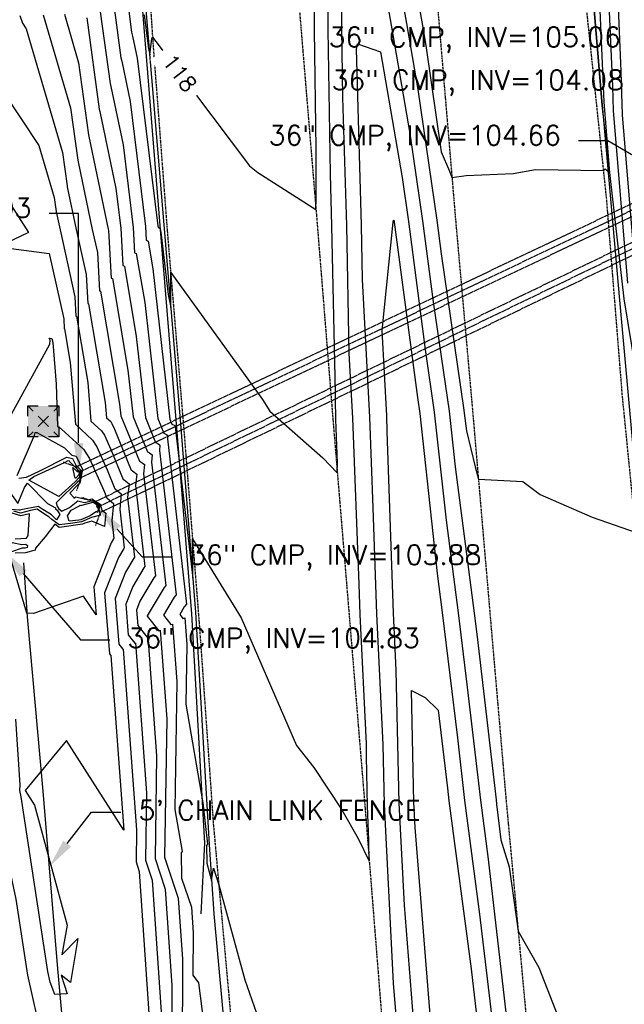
# Model space of a CAD drawing. Header units: feet. Extents: x 351431 to 355879, y 310968 to 329728.
# Tile 70 of 254: x 353473 to 353628, y 318269 to 318520. Entities that reach past the tile are written whole.
import ezdxf

# ---------------------------------------------------------------- set-up
doc = ezdxf.new("R2010")
doc.units = ezdxf.units.FT
doc.header["$MEASUREMENT"] = 0
doc.linetypes.add('D10', pattern=[0.15, 0.1, -0.05])
doc.linetypes.add('D25', pattern=[0.375, 0.25, -0.125])
for name, color, linetype in [('ELIF', 153, 'LINKFENCE'), ('ELIG', 41, 'Continuous'), ('ELTCH-EG2', 253, 'Continuous'), ('ELTCN-EG2', 251, 'Continuous'), ('ELUDC', 153, 'D10'), ('ELYSP', 1, 'D25'), ('ELYSS', 2, 'Continuous'), ('ESMask', 155, 'Continuous'), ('ESUD-CMP', 13, 'D10'), ('ESUE', 2, 'Continuous'), ('ETIF', 4, 'Continuous'), ('ETTC', 252, 'Continuous'), ('ETUD', 4, 'Continuous')]:
    doc.layers.add(name, color=color, linetype=linetype)
doc.styles.add('ANNO-TOPO', font='simplex.shx')
doc.styles.add('L80', font='simplex', dxfattribs={"height": 4})
doc.styles.add('ROMANSM', font='romansm.shx')
doc.linetypes.add('LINKFENCE', pattern='A,0.25,-0.08,0.25,-0.08,["X",ROMANSM,S=0.08,R=0,X=-0.004,Y=-0.04],-0.12', length=0.78)

# ---------------------------------------------------------------- blocks, each defined once
blk = doc.blocks.new('ESUELOAD')
for p, q in [((-0.0789, 0.0789), (-0.0526, 0.0526)), ((0.0526, 0.0526), (0.0789, 0.0789)), ((-0.0263, 0.0263), (0.0263, -0.0263)), ((-0.0263, -0.0263), (0.0263, 0.0263)), ((-0.0789, -0.0789), (-0.0526, -0.0526)), ((0.0526, -0.0526), (0.0789, -0.0789))]:
    blk.add_line(p, q)
for points in [[(-0.0789, 0.0263), (-0.0789, 0.0789), (-0.0263, 0.0789)], [(0.0263, 0.0789), (0.0789, 0.0789), (0.0789, 0.0263)], [(-0.0263, -0.0789), (-0.0789, -0.0789), (-0.0789, -0.0263)], [(0.0789, -0.0263), (0.0789, -0.0789), (0.0263, -0.0789)]]:
    blk.add_lwpolyline(points)
at = {"layer": 'ESMask'}
blk.add_solid([(-0.0789, -0.0789), (-0.0789, 0.0789), (0.0789, -0.0789), (0.0789, 0.0789)], dxfattribs=at)

msp = doc.modelspace()

# ---------------------------------------------------------------- linework, layer by layer
at = {"layer": 'ELIF', "flags": 128}
msp.add_lwpolyline([(353474.29, 318381.4), (353475.29, 318367.62), (353479.29, 318323.11), (353483.04, 318277.73), (353487.21, 318231.72), (353491.09, 318184.5), (353494.07, 318138.29), (353498.39, 318088.72), (353502.1, 318046.62), (353504.17, 318000.83), (353506.39, 317951.15), (353508.46, 317903.05), (353510.4, 317857.39), (353511.25, 317812.97), (353511.8, 317757.18), (353513.53, 317709.19), (353513.76, 317660.76), (353513.19, 317616.44), (353513.62, 317559.06)], dxfattribs=at)
at = {"layer": 'ELIG', "flags": 128}
for points in [[(353610.99, 318670.65), (353611.31, 318621.13), (353615.08, 318577.47), (353619.41, 318528.75), (353622.04, 318498.16), (353626.39, 318448.41), (353630.04, 318408.16), (353636.42, 318358.1)], [(353490.82, 318667), (353495.03, 318629.78), (353500.23, 318573.72), (353504.65, 318523.27), (353509.13, 318467.44), (353513.17, 318417.89), (353517.21, 318368.31), (353520.5, 318309.83), (353519.58, 318291.79)]]:
    msp.add_lwpolyline(points, dxfattribs=at)
at = {"layer": 'ELTCH-EG2', "flags": 128}
for points, elevation in [([(353628.56, 318452.79), (353624.9, 318496.81), (353624.72, 318502.91), (353623.63, 318527.89), (353622.68, 318537.44), (353622.64, 318548.21), (353621.12, 318578.64), (353623.05, 318593.32), (353621.91, 318621.69), (353623.66, 318631.46), (353623.88, 318653.55), (353625.13, 318667.05), (353625.86, 318670.46), (353624.68, 318685.33), (353628.74, 318708.99)], 117), ([(353630.19, 318459.92), (353627.22, 318495.71), (353626.89, 318506.78), (353626, 318527.41), (353624.51, 318542.3), (353624.45, 318559.09), (353623.45, 318579.09), (353626.12, 318599.44), (353625.22, 318621.87), (353627.52, 318634.69), (353627.69, 318651.11)], 116), ([(353497.51, 318522.4), (353499.18, 318510.27), (353499.38, 318509.39), (353501.52, 318499.1), (353505.49, 318467.2), (353505.67, 318463.72), (353506.17, 318463.5), (353507.37, 318456.45), (353511.71, 318418), (353512.2, 318416.79), (353512.98, 318416.45), (353513.09, 318416.35), (353513.06, 318416.04), (353517.54, 318377.45), (353517.51, 318380.2), (353517.44, 318387.52), (353529.9, 318367.37), (353543.97, 318334.74), (353548.38, 318329.14), (353555.56, 318318.35), (353559.7, 318311.01), (353562.57, 318305.18), (353562.42, 318310.51), (353562.14, 318319.25), (353561.88, 318332.01), (353561.87, 318335.13), (353560.27, 318368.22), (353560, 318375.95), (353558.33, 318418.26), (353557.47, 318434.79), (353556.8, 318467.49), (353555.86, 318500.13), (353555.58, 318517.72), (353555.8, 318555.54)], 116), ([(353565.98, 318553.53), (353572.07, 318519.03), (353574.98, 318502.19), (353579.78, 318468.82), (353580.92, 318460.25), (353586.67, 318420.33), (353586.75, 318419.53), (353587.34, 318415.08), (353589.56, 318405.86), (353590.42, 318402.74), (353601.77, 318402.1), (353606.21, 318398.84), (353619.49, 318393.06), (353630.64, 318389.11)], 117), ([(353501.1, 318522.84), (353501.93, 318516.81), (353502.16, 318515.79), (353503.33, 318510.18), (353508.64, 318467.41), (353508.67, 318466.95), (353509.23, 318466.7), (353509.5, 318465.09), (353511.22, 318449.87), (353511.89, 318446.53), (353511.92, 318452.82), (353511.89, 318455.46), (353535.32, 318423.08), (353537.21, 318420.04), (353550.74, 318408.14), (353554.41, 318404.36), (353554.45, 318406.92), (353554, 318417.95), (353553.92, 318423.23), (353553.91, 318424.85), (353553.04, 318467.39), (353552.66, 318480.6), (353552.07, 318517.52), (353552.26, 318551.29)], 117), ([(353562.07, 318553.2), (353568.19, 318518.59), (353572.95, 318490.95), (353576.16, 318468.66), (353578.89, 318448.02), (353582.92, 318420.06), (353584.47, 318405.91), (353589.36, 318368.55), (353590.1, 318362.47), (353594.91, 318320.87), (353595.06, 318319.76), (353596.12, 318310.64), (353598.24, 318303.81), (353600.57, 318287.31), (353605.8, 318278.05), (353612.8, 318260.17)], 116), ([(353573.77, 318531.86), (353575.96, 318519.48), (353577, 318513.43), (353580.91, 318486.26), (353583.01, 318481.35), (353583.67, 318479.71), (353587.33, 318480.24), (353599.3, 318480.74), (353605, 318481.74), (353622.38, 318481.51), (353622.79, 318481.97), (353623.99, 318480.93), (353622.58, 318497.91), (353622.54, 318499.05), (353621.27, 318528.37)], 118), ([(353505.14, 318521.25), (353506.2, 318512.66), (353506.54, 318511.01), (353507.12, 318515.16), (353507.25, 318515.57), (353508.11, 318514.47), (353532.01, 318482.67), (353534.15, 318481.03), (353548.96, 318471.52), (353548.98, 318474.15), (353549.04, 318487.03), (353548.56, 318517.31), (353548.63, 318528.42)], 118), ([(353473.43, 318521.05), (353474.04, 318519.11), (353474.99, 318517.68), (353484.26, 318486.07), (353485.43, 318477.57), (353485.48, 318477.35), (353487.76, 318466.41), (353490.31, 318454.93), (353490.71, 318447.58), (353490.89, 318447.5), (353495.19, 318422.31), (353495.52, 318418.4), (353496.6, 318417.4), (353496.88, 318416.97), (353497.53, 318415.51), (353501.82, 318404.98), (353502.15, 318404.84), (353503.23, 318403.97), (353502.93, 318401.08), (353505.33, 318380.41), (353505.04, 318380.06), (353502.2, 318375.29), (353500.42, 318370.79), (353501.07, 318362.97), (353502.74, 318360.87), (353502.94, 318360.94), (353505.73, 318322.65), (353505.48, 318305.45), (353507.17, 318300.33), (353509.49, 318266.8)], 111), ([(353479.36, 318521.28), (353486.33, 318497.53), (353488.18, 318484.11), (353488.26, 318483.75), (353491.86, 318466.49), (353493.17, 318460.57), (353493.7, 318450.81), (353493.95, 318450.7), (353498.86, 318421.89), (353499.2, 318418.88), (353503.89, 318407.34), (353504.31, 318407.16), (353505.21, 318406.45), (353504.96, 318404.07), (353507.98, 318378.02), (353507.62, 318377.57), (353504.04, 318371.56), (353503.14, 318369.3), (353503.47, 318365.38), (353505.8, 318362.45), (353506.08, 318362.55), (353508.3, 318332.12), (353507.91, 318305.86), (353510.5, 318298.03), (353512.2, 318273.51), (353512.11, 318255.63)], 112), ([(353484.75, 318521.42), (353488.4, 318508.98), (353490.93, 318490.65), (353491.04, 318490.16), (353495.96, 318466.57), (353496.04, 318466.22), (353496.69, 318454.04), (353497.01, 318453.9), (353500.99, 318430.53), (353502.33, 318418.66), (353505.97, 318409.7), (353506.48, 318409.48), (353507.18, 318408.92), (353506.98, 318407.06), (353510.64, 318375.62), (353510.19, 318375.08), (353505.87, 318367.84), (353505.86, 318367.82), (353505.87, 318367.79), (353508.86, 318364.02), (353509.22, 318364.15), (353510.87, 318341.58), (353510.35, 318306.27), (353513.83, 318295.74), (353514.9, 318280.21), (353514.78, 318255.89)], 113), ([(353490.47, 318520.44), (353493.68, 318497.19), (353493.82, 318496.57), (353497.91, 318476.95), (353499.17, 318466.77), (353499.69, 318457.27), (353500.06, 318457.1), (353503.12, 318439.17), (353505.45, 318418.44), (353508.04, 318412.06), (353508.64, 318411.8), (353509.15, 318411.4), (353509.01, 318410.06), (353513.29, 318373.23), (353512.77, 318372.6), (353510.02, 318367.99), (353511.93, 318365.6), (353512.37, 318365.75), (353513.44, 318351.04), (353512.96, 318318.42), (353514.8, 318307.67), (353514.58, 318307.34), (353514.69, 318300.92), (353517.16, 318293.45), (353517.61, 318286.92), (353517.56, 318276.16), (353518.97, 318274.15), (353521.3, 318256.22)], 114), ([(353467.86, 318477.69), (353475.57, 318465.72), (353467.87, 318462.05), (353480.87, 318460.36), (353484.58, 318443.64), (353484.72, 318441.13), (353484.78, 318441.1), (353486.25, 318432.49), (353487.58, 318416.72), (353491.94, 318412.7), (353493.07, 318410.97), (353495.7, 318405.08), (353497.66, 318400.26), (353497.81, 318400.2), (353499.29, 318399.02), (353498.88, 318395.09), (353500.03, 318385.2), (353499.89, 318385.03), (353498.53, 318382.75), (353494.97, 318373.75), (353496.27, 318358.16), (353496.61, 318357.72), (353496.65, 318357.74), (353499.9, 318313.14), (353485.28, 318335.98), (353474.74, 318323.29), (353477.16, 318319.55), (353485.47, 318288.91), (353484.08, 318281.35), (353488.18, 318285.51), (353486.32, 318274.28), (353483.97, 318276.15), (353485.47, 318271.35), (353482.31, 318271.16), (353481.16, 318274.37), (353480.55, 318277.06)], 109), ([(353593.46, 318014.02), (353592.32, 318031.85), (353589.05, 318065.06), (353587.66, 318093.58), (353586.29, 318114.05), (353583.98, 318139.56), (353581.42, 318163.37), (353578.74, 318181.09), (353576.69, 318212.81), (353573.68, 318214.15), (353570.92, 318252.72), (353573.84, 318264.87), (353571.52, 318293.96), (353570.19, 318320), (353569.47, 318353.94), (353568.76, 318368.51), (353567.17, 318414.87), (353567.01, 318418.89), (353565.88, 318440.71), (353568.68, 318468.33), (353568.79, 318468.81)], 114), ([(353568.79, 318468.81), (353568.85, 318468.79), (353568.9, 318468.47), (353568.92, 318468.36), (353574.84, 318423.58), (353575.43, 318419.52), (353579.89, 318378.67), (353581.2, 318368.68), (353585.06, 318336.71), (353586.91, 318320.71), (353590.72, 318291.72), (353593.72, 318265.87), (353595.6, 318241.86), (353598.31, 318213.31), (353599.71, 318188.58), (353601.58, 318164.96), (353602.8, 318137.31), (353604.25, 318115.01), (353606.76, 318088.56), (353607.87, 318065.51), (353608.26, 318032.21), (353609.4, 318014.73)], 114), ([(353481.02, 318437.15), (353481.13, 318438.19), (353480.84, 318438.71), (353481.06, 318438.69), (353481.58, 318438.62), (353481.72, 318438), (353481.72, 318437.9), (353481.73, 318437.9), (353481.78, 318437.58), (353482.68, 318426.99), (353482.99, 318416.2), (353483.54, 318415.87), (353483.81, 318415.72), (353484.02, 318415.51), (353489.61, 318410.35), (353491.16, 318407.96), (353494.79, 318399.86), (353495.59, 318397.9), (353495.65, 318397.87), (353497.32, 318396.54), (353496.86, 318392.1), (353497.38, 318387.59), (353497.32, 318387.51), (353496.7, 318386.47), (353492.25, 318375.24), (353492.84, 318368.1), (353489.63, 318372.83), (353476.89, 318368.43), (353475.22, 318368.53), (353471.11, 318382.29)], 108), ([(353469.84, 318416.65), (353481.02, 318437.15)], 108), ([(353472.73, 318403.67), (353477.16, 318413.99), (353477.34, 318414.65), (353477.61, 318414.66), (353477.71, 318414.6), (353484.83, 318410.7), (353486.67, 318408.85), (353487.76, 318408.59), (353489.28, 318405.33), (353489.39, 318405.23), (353489.41, 318405.23), (353488.67, 318401.72), (353488.57, 318401.62), (353488, 318401.1), (353486.14, 318399.11), (353487.16, 318398.05), (353487.17, 318397.85), (353487.7, 318398.24), (353490.95, 318397.48), (353491.76, 318397.69), (353493.93, 318396.33), (353494.07, 318396.21), (353494.01, 318395.96), (353494.35, 318394.86), (353495.35, 318394.06), (353494.99, 318390.64), (353491.79, 318392.01), (353490.02, 318391.53), (353489.4, 318391.26), (353484.13, 318390.46), (353483.39, 318390.38), (353482.3, 318391.2), (353479.84, 318388.01), (353477.38, 318385.09), (353477.32, 318384.63), (353474.86, 318383.93), (353472.24, 318383.86)], 107), ([(353473.13, 318402.96), (353475.07, 318403.25), (353478.47, 318404.81), (353485.41, 318408.34), (353486.85, 318408.01), (353487.66, 318406.26), (353488.93, 318405.06), (353489.16, 318405.04), (353488.61, 318402.42), (353488.02, 318401.85), (353484.75, 318398.85), (353482.68, 318396.64), (353482.92, 318395.8), (353483.36, 318395.18), (353484.07, 318394.52), (353486.06, 318395.53), (353488.23, 318397.15), (353489.92, 318396.75), (353491.93, 318397.28), (353493.21, 318396.47), (353493.8, 318396), (353493.55, 318394.94), (353493.99, 318393.51), (353491.71, 318392.9), (353489.16, 318391.8), (353486.28, 318391.37), (353483.41, 318391.04), (353481.53, 318392.45), (353480.81, 318393.11), (353479.94, 318393.66), (353477.8, 318395.04), (353476.11, 318394.73), (353473.54, 318394.07), (353471.9, 318394.58)], 106), ([(353487.57, 318402.93), (353487.41, 318403.25), (353486.93, 318405.73), (353487.99, 318404.72), (353488.66, 318404.67), (353488.47, 318403.81), (353487.57, 318402.93)], 104), ([(353493.22, 318395.41), (353493.11, 318395.52), (353493.04, 318395.76), (353493.26, 318395.58), (353493.22, 318395.41)], 104), ([(353472.17, 318387.48), (353475.06, 318387.64), (353475.52, 318388.33), (353475.86, 318393.9), (353473.68, 318393.34), (353470.56, 318394.3)], 107), ([(353468.79, 318384.64), (353469.07, 318385.19), (353469.65, 318385.37), (353470.97, 318386.23), (353471.42, 318386.56), (353473.93, 318386.07), (353474.92, 318386.12), (353475.37, 318385.79), (353475.3, 318385.31), (353474.65, 318385.12), (353473.95, 318385.1), (353470.98, 318384.05), (353469.9, 318383.96), (353469.31, 318383.84), (353468.79, 318384.64)], 106), ([(353574.25, 318313.85), (353573.93, 318320.31), (353573.32, 318348.82), (353576.84, 318346.99), (353580.14, 318343.74), (353582.54, 318323.83), (353582.91, 318320.63), (353588.55, 318277.7), (353589.92, 318265.9)], 113), ([(353480.55, 318277.06), (353473.75, 318321.66), (353473.41, 318323.27), (353473.45, 318324.68), (353472.41, 318341.47)], 109), ([(353578.15, 318264.97), (353574.25, 318313.85)], 113)]:
    msp.add_lwpolyline(points, dxfattribs=dict(at, elevation=elevation))
at = {"layer": 'ELTCN-EG2', "flags": 128}
for points, elevation in [([(353493.92, 318521.97), (353496.43, 318503.73), (353496.6, 318502.98), (353499.72, 318488.03), (353502.33, 318466.98), (353502.68, 318460.49), (353503.12, 318460.3), (353505.25, 318447.81), (353508.58, 318418.22), (353510.12, 318414.43), (353510.81, 318414.12), (353511.12, 318413.88), (353511.04, 318413.05), (353515.94, 318370.84), (353515.34, 318370.11), (353514.19, 318368.18), (353514.99, 318367.17), (353515.51, 318367.36), (353516.01, 318360.51), (353515.79, 318345.32), (353520.11, 318320.1), (353521.29, 318309.57), (353521.07, 318309.24), (353521.15, 318304.73), (353522.31, 318300.28), (353522.82, 318303.39), (353524.17, 318299.18), (353530.82, 318274.96), (353534.38, 318264.76)], 115), ([(353588.39, 318013.66), (353585.99, 318051.31), (353584.66, 318064.87), (353584.09, 318076.51), (353581.61, 318113.76), (353580.76, 318123.13), (353576.46, 318163.13), (353575.76, 318167.73), (353572.85, 318212.94), (353572, 318213.32), (353568.59, 318260.89), (353569.52, 318264.78), (353568.78, 318274.08), (353566.46, 318319.69), (353566.14, 318334.88), (353564.52, 318368.36), (353563.59, 318395.41), (353562.67, 318418.57), (353560.84, 318453.68), (353560.56, 318467.59), (353559.27, 318512.46), (353559.6, 318513.85)], 115), ([(353559.6, 318513.85), (353565.4, 318511.77), (353570.93, 318479.71), (353572.54, 318468.51), (353576.87, 318435.8), (353579.17, 318419.79), (353582.18, 318392.29), (353585.28, 318368.62), (353587.58, 318349.59), (353590.91, 318320.79), (353592.89, 318305.74), (353597.52, 318265.84), (353598.26, 318256.38), (353602.32, 318213.62), (353602.82, 318204.85), (353605.96, 318165.17), (353606.39, 318155.47), (353609.02, 318115.18), (353609.94, 318105.48), (353611.87, 318065.48), (353612.04, 318050.58), (353614.38, 318014.88)], 115), ([(353469.26, 318501.53), (353478.28, 318487.93), (353482.19, 318474.61), (353482.68, 318471.03), (353482.7, 318470.94), (353483.66, 318466.33), (353487.45, 318449.29), (353487.71, 318444.36), (353487.84, 318444.3), (353490.72, 318427.4), (353491.55, 318417.56), (353494.27, 318415.05), (353494.97, 318413.97), (353496.62, 318410.3), (353499.74, 318402.62), (353499.98, 318402.52), (353501.26, 318401.49), (353500.91, 318398.08), (353502.68, 318382.8), (353502.47, 318382.54), (353500.37, 318379.02), (353497.69, 318372.27), (353498.67, 318360.57), (353499.67, 318359.3), (353499.8, 318359.34), (353503.16, 318313.19), (353503.04, 318305.05), (353503.84, 318302.62), (353506.78, 318260.09)], 110), ([(353483.36, 318398.31), (353475.7, 318402.47), (353476.99, 318403.39), (353484.83, 318407), (353485.75, 318407.47), (353485.94, 318407.42), (353486.05, 318407.19), (353488.46, 318404.89), (353488.91, 318404.86), (353488.54, 318403.11), (353487.48, 318402.08), (353483.36, 318398.31)], 105), ([(353469.21, 318395.16), (353468.72, 318395.4), (353468.34, 318395.75), (353470.67, 318399.48), (353470.86, 318399.39), (353472.92, 318396.5), (353474.58, 318400.6), (353475.36, 318401.7), (353480.47, 318396.54), (353482.46, 318395.37), (353482.52, 318395.15), (353482.53, 318395.13), (353482.89, 318394.79), (353483.58, 318393.73), (353482.78, 318392.38), (353481.44, 318393.6), (353478.56, 318395.42), (353478.12, 318395.71), (353473.64, 318394.87), (353473.39, 318394.8), (353473.24, 318394.85), (353469.21, 318395.16)], 105), ([(353488.9, 318396.03), (353492.1, 318396.87), (353492.5, 318396.62), (353493.53, 318395.79), (353493.17, 318394.24), (353492.97, 318394.43), (353491.35, 318393.39), (353488.92, 318392.34), (353488.43, 318392.27), (353485.94, 318391.99), (353485.52, 318393.35), (353486.47, 318394.84), (353488.59, 318395.93), (353488.77, 318396.06), (353488.9, 318396.03)], 105), ([(353479.12, 318259.75), (353475.46, 318276.09), (353472.49, 318295.52), (353468.48, 318314.43), (353466.28, 318320.47), (353466.21, 318320.63), (353465.85, 318320.83), (353464.21, 318322.18), (353457.03, 318336.51), (353452.38, 318350.31), (353448.07, 318335.32), (353446.96, 318331.69), (353447.48, 318327.78), (353438.14, 318317.8), (353437.42, 318310.61), (353438.35, 318309.67), (353437.33, 318304.27), (353438.42, 318302.97), (353438.52, 318302.69), (353440.38, 318295.37), (353440.78, 318292.85), (353439.52, 318274.45), (353439.72, 318230.37)], 110)]:
    msp.add_lwpolyline(points, dxfattribs=dict(at, elevation=elevation))
at = {"layer": 'ELUDC'}
for points in [[(353488.41, 318404.49), (353647.58, 318479.93)], [(353652, 318472.31), (353493.23, 318395.56)]]:
    msp.add_lwpolyline(points, dxfattribs=at)
at = {"layer": 'ELYSP', "flags": 128}
for points in [[(353550.59, 320228.69), (353552.73, 320181.56), (353555.1, 320128.42), (353557.57, 320080.42), (353560.13, 320029.3), (353562.63, 319976.66), (353565.17, 319924.78), (353567.54, 319875.46), (353570.53, 319818.84), (353573.75, 319767.97), (353576.41, 319723.22), (353579.78, 319674.29), (353582.99, 319626.37), (353586.63, 319574.23), (353590.54, 319524.09), (353594.6, 319470.85), (353598.84, 319418.8), (353603.08, 319369.56), (353607.17, 319319.18), (353611.54, 319268.93), (353615.8, 319219.32), (353619.46, 319174.59), (353624.13, 319119.39), (353630.59, 319045.79), (353634.54, 318999.23), (353638.74, 318950.66), (353643.08, 318900.57), (353647.53, 318851.06), (353651.4, 318803.54), (353655.39, 318754.69), (353659.82, 318705.06), (353664.24, 318654.24), (353668.84, 318599.52), (353673.22, 318549.47), (353677.25, 318502.82), (353679.32, 318477.55), (353683.63, 318427.3), (353687.46, 318383.12), (353691.77, 318331.95), (353695.96, 318282.64), (353699.99, 318234.21), (353703.48, 318186.8), (353706.63, 318137.72), (353710.13, 318083.91), (353713.31, 318031.4), (353716.29, 317978.08), (353718.95, 317928.53), (353720.86, 317876.08), (353722.72, 317827.15), (353724.18, 317775.54), (353725.03, 317730.55), (353725.4, 317677.15), (353725.83, 317624.49), (353725.64, 317570.85), (353725.14, 317520.11), (353724.3, 317471.03), (353723.1, 317421.11), (353721.69, 317368.11), (353720.23, 317316.97), (353719.08, 317266.15), (353718.29, 317239.83), (353717.74, 317223.45), (353715.58, 317178.68), (353713.21, 317133.13), (353710.14, 317088.18), (353706.61, 317040.65), (353702.66, 316995.47), (353700.11, 316972.43), (353697.63, 316969.83), (353692.84, 316972.56), (353691.89, 316981.43), (353690.3, 317008.03), (353688.41, 317059.29), (353687.08, 317109.92), (353686.1, 317160.49), (353686.08, 317210.45), (353686.25, 317261.96), (353686.2, 317311.87), (353685.87, 317362.48), (353685.59, 317413.02), (353685.55, 317463.52), (353685.53, 317513.75), (353685.52, 317564.84), (353685.08, 317615.26), (353684.49, 317665.67), (353683.35, 317716.09), (353681.92, 317766.41), (353680.44, 317816.78), (353678.41, 317867.23), (353675.52, 317917.56), (353671.9, 317967.31), (353669.03, 318018.16), (353664.73, 318068.77), (353658.21, 318118.82), (353653.04, 318169.31), (353647.64, 318219.12), (353642.36, 318269.12), (353637.06, 318325.02), (353632.11, 318374.34), (353627.14, 318424.33), (353623.15, 318474.22), (353617.92, 318523.91), (353613.47, 318573.63), (353608.95, 318623.5), (353606.74, 318673.52), (353601.26, 318722.93), (353596.71, 318772.94), (353592.45, 318822.53), (353588.09, 318872.34), (353583.94, 318922.49), (353579.91, 318972.04), (353575.51, 319021.96), (353571.31, 319071.79), (353567.11, 319121.61), (353562.91, 319171.59), (353561.53, 319187.86), (353556.85, 319237.19), (353552.72, 319287.01), (353548.45, 319336.8), (353544.17, 319386.54), (353540.25, 319436.34), (353536.48, 319485.97), (353532.43, 319535.5), (353528.82, 319585.26), (353524.93, 319635.14), (353521.47, 319684.88), (353518.46, 319734.54), (353515.72, 319784.76), (353512.88, 319834.48), (353510.17, 319883.98), (353507.49, 319933.9), (353504.78, 319984.16), (353502.17, 320033.47), (353499.6, 320083.23), (353498.06, 320115.16), (353499.04, 320120.06), (353498.73, 320133.37), (353498.21, 320182.61), (353499.05, 320232.73)], [(353419.97, 320230.49), (353422.19, 320179.88), (353424.5, 320129.05), (353426.92, 320079.71), (353429.71, 320028.31), (353432.23, 319979.89), (353434.8, 319928.62), (353437.54, 319879.64), (353440.38, 319830.09), (353443.44, 319779.85), (353446.38, 319730.26), (353449.7, 319680.31), (353452.8, 319630.71), (353456.41, 319580.31), (353459.86, 319530.66), (353463.51, 319480.58), (353467.37, 319430.78), (353471.27, 319381.02), (353475.22, 319331.11), (353479.29, 319281.29), (353483.61, 319230.95), (353487.72, 319181.28), (353491.99, 319131.73), (353493.47, 319114.97), (353497.85, 319064.83), (353502.47, 319015.35), (353506.66, 318965.52), (353511.05, 318915.96), (353515.44, 318865.23), (353519.53, 318816.52), (353523.85, 318765.66), (353528.33, 318715.56), (353532.53, 318666.62), (353536.45, 318619.34), (353540.91, 318567.05), (353545.19, 318517.12), (353549.33, 318467.12), (353553.29, 318417.9), (353557.45, 318367.73), (353561.46, 318319.15), (353565.79, 318264.65), (353569.66, 318212.81), (353573.16, 318163.17), (353577.07, 318113.28), (353580.48, 318064.77), (353583.75, 318013.32), (353586.53, 317964.4), (353589.24, 317913.84), (353591.55, 317864.39), (353593.28, 317814.26), (353594.71, 317764.05), (353595.48, 317714.52), (353595.88, 317665.34), (353595.61, 317614.57), (353595.11, 317565.02), (353594.54, 317514.86), (353593.73, 317464.66), (353592.47, 317415.42), (353591.06, 317366.01), (353589.46, 317315.48), (353587.46, 317264.63), (353585.3, 317215.87), (353582.77, 317166.1), (353579.82, 317116.2), (353576.6, 317064.78), (353573.17, 317016.57), (353571.39, 316992.63), (353567.24, 316939.29), (353563.41, 316891.32), (353559.08, 316841.37), (353554.82, 316791.72), (353551.19, 316741.28), (353548.88, 316711.62)], [(353454.98, 320231.17), (353457.46, 320179.48), (353459.6, 320131.2), (353462.02, 320081.93), (353464.7, 320031.64), (353467.36, 319981.73), (353470.04, 319931.77), (353472.74, 319881.98), (353475.48, 319831.88), (353478.09, 319782.45), (353481.08, 319732.51), (353484.3, 319682.65), (353487.46, 319633.09), (353490.98, 319583.01), (353494.56, 319532.97), (353498.36, 319483.27), (353502.37, 319433.27), (353506.75, 319384.05), (353510.79, 319333.51), (353514.9, 319284.24), (353518.97, 319234.18), (353522.99, 319184.4), (353527.24, 319134.65), (353528.6, 319118.74), (353533.03, 319068.19), (353537.29, 319018.97), (353541.52, 318968.66), (353545.9, 318919.14), (353550.16, 318869.41), (353554.5, 318819.59), (353558.65, 318769.85), (353562.82, 318719.76), (353566.98, 318670.57), (353571.43, 318619.61), (353575.91, 318569.57), (353580.27, 318520.11), (353584.57, 318469.01), (353588.88, 318420.66), (353593.34, 318368.6), (353597.44, 318321.17), (353602.53, 318266.14), (353606.95, 318214), (353610.84, 318165.65), (353614.18, 318115.27), (353617.48, 318065.6), (353620.38, 318014.8), (353623.35, 317965.63), (353625.85, 317913.96), (353627.97, 317865.26), (353629.54, 317813.92), (353630.41, 317765.22), (353630.66, 317713.54), (353630.84, 317664.99), (353630.56, 317613.46), (353630.55, 317564.85), (353630, 317514.46), (353629.06, 317464.33), (353627.82, 317413.79), (353626.18, 317364.26), (353624.41, 317313.57), (353622.48, 317264.09), (353619.63, 317212.57), (353616.94, 317164.02), (353613.82, 317114.25), (353610.58, 317063.91), (353607.4, 317013.54), (353605.72, 316988.68), (353602.19, 316938.36), (353598.23, 316887.81), (353594.76, 316838.4), (353590.67, 316787.16), (353586.84, 316738.76), (353584.18, 316708.47)], [(353378.64, 320228.17), (353380.99, 320177.68), (353383.06, 320148.88), (353383.94, 320144.7), (353385.61, 320140.46), (353386.09, 320128.16), (353388.57, 320078.03), (353391.47, 320028.01), (353394.12, 319978.45), (353399.52, 319877.95), (353402.64, 319827.79), (353405.49, 319777.76), (353408.45, 319728.06), (353411.82, 319677.73), (353415, 319627.95), (353418.36, 319578.01), (353422.11, 319527.92), (353425.76, 319477.73), (353429.65, 319427.95), (353433.71, 319377.95), (353437.49, 319327.75), (353441.39, 319277.45), (353445.85, 319227.94), (353449.87, 319177.64), (353454.19, 319127.59), (353460.05, 319061.85), (353464.66, 319012.05), (353468.88, 318962.53), (353473.33, 318912.88), (353477.42, 318862.86), (353481.67, 318812.82), (353485.84, 318763.37), (353490.46, 318713.15), (353494.19, 318662.85), (353499.43, 318613.71), (353503.99, 318564.23), (353507.36, 318513.93), (353511.16, 318464.16), (353515.35, 318413.93), (353519.26, 318364.59), (353522.77, 318314.64), (353527.27, 318264.83), (353531.55, 318209.22), (353535.3, 318159.58), (353538.85, 318110.5), (353542.63, 318061.1), (353545.44, 318010.9), (353548.35, 317962.15), (353550.97, 317912.71), (353553.34, 317862.42), (353554.95, 317813.47), (353556.11, 317763.52), (353556.96, 317713.94), (353554.27, 317664.48), (353552.98, 317614.47), (353549.96, 317564.69), (353547.59, 317515.72), (353544.8, 317465.91), (353541.17, 317416.48), (353536.92, 317367.11), (353533, 317317.27), (353528.26, 317268.15), (353523.78, 317219.03), (353517.73, 317169.49), (353509.26, 317120.41), (353499.11, 317071.62), (353491.02, 317035.86), (353487.7, 317026.13), (353485.62, 317023.45), (353481.35, 317022.59), (353478.27, 317025.14), (353480.93, 317071.61), (353483.88, 317118.16), (353486.75, 317167.75), (353489.19, 317213.76), (353491.32, 317263.15), (353492.87, 317310.09), (353494.46, 317357.6), (353496.36, 317406.01), (353497.73, 317454.88), (353498.85, 317501.61), (353499.41, 317550.09)]]:
    msp.add_lwpolyline(points, dxfattribs=at)
at = {"layer": 'ELYSS', "flags": 128}
for points in [[(353672.63, 318007.25), (353668.22, 318059.53), (353666, 318114.46), (353659.98, 318165.18), (353653.61, 318216), (353650.28, 318272.64), (353647.63, 318320.43), (353640.03, 318356.99), (353634.31, 318407.79), (353627.62, 318448.72), (353622.04, 318498.16), (353619.41, 318528.75), (353615.08, 318577.47), (353611.31, 318621.13), (353609.4, 318662.83), (353605, 318708.77), (353600.71, 318763.92), (353596.64, 318815.19)], [(353480.76, 318800.2), (353485.05, 318748.36), (353489.33, 318697.2), (353491.27, 318666.89), (353496.4, 318629.72), (353501.17, 318573.97), (353505.5, 318523.5), (353510.13, 318467.64), (353514.28, 318417.84), (353518.25, 318368.75), (353521.72, 318309.43), (353522.86, 318291.76), (353526.13, 318256.46), (353530.5, 318193.05), (353534.65, 318143.21), (353538.4, 318093.27), (353542.02, 318041.81), (353545.16, 317989.89)]]:
    msp.add_lwpolyline(points, dxfattribs=at)
at = {"layer": 'ESUD-CMP'}
for p, q in [((353487.77, 318405.85), (353484.44, 318407.03)), ((353489.05, 318403.14), (353487.87, 318399.81)), ((353489.24, 318398.07), (353492.58, 318396.91)), ((353493.88, 318394.21), (353492.72, 318390.87))]:
    msp.add_line(p, q, dxfattribs=at)
at = {"layer": 'ESUD-CMP', "flags": 128}
for points in [[(353648.22, 318478.57), (353489.05, 318403.14), (353487.77, 318405.85), (353646.93, 318481.28)], [(353651.35, 318473.66), (353492.58, 318396.91), (353493.88, 318394.21), (353652.65, 318470.96)]]:
    msp.add_lwpolyline(points, close=True, dxfattribs=at)
at = {"layer": 'ETIF', "linetype": 'ByBlock', "lineweight": -2}
msp.add_line((353491.68, 318317.74), (353499.18, 318317.74), dxfattribs=at)
msp.add_lwpolyline([(353485.48, 318309.71), (353491.68, 318317.74)], dxfattribs=at)
at = {"layer": 'ETIF'}
msp.add_solid([(353486.46, 318308.94), (353480.89, 318303.77), (353484.49, 318310.47)], dxfattribs=at)
at = {"layer": 'ETUD', "linetype": 'ByBlock', "lineweight": -2}
for p, q in [((353623.47, 318489.08), (353615.97, 318489.08)), ((353488.34, 318470.56), (353480.84, 318470.56)), ((353504.6, 318382.94), (353512.1, 318382.94)), ((353488.9, 318361.74), (353496.4, 318361.74))]:
    msp.add_line(p, q, dxfattribs=at)
for points in [[(353645.53, 318476.11), (353623.47, 318489.08)], [(353488.4, 318411.99), (353488.34, 318470.56)], [(353498.25, 318389.98), (353504.6, 318382.94)], [(353474.26, 318378.68), (353488.9, 318361.74)]]:
    msp.add_lwpolyline(points, dxfattribs=at)
at = {"layer": 'ETUD'}
for points in [[(353489.65, 318411.99), (353488.41, 318404.49), (353487.15, 318411.99)], [(353497.32, 318389.15), (353493.23, 318395.56), (353499.18, 318390.82)], [(353473.31, 318377.87), (353469.35, 318384.36), (353475.2, 318379.5)]]:
    msp.add_solid(points, dxfattribs=at)

# ---------------------------------------------------------------- block references
at = {"layer": 'ESUE', "xscale": 50, "yscale": 50, "zscale": 50}
msp.add_blockref('ESUELOAD', (353479.4, 318417.47), dxfattribs=at)

# ---------------------------------------------------------------- texts
at = {"layer": 'ETIF', "insert": (353503.68, 318320.74), "char_height": 5, "attachment_point": 1, "style": 'ANNO-TOPO'}
msp.add_mtext("5' CHAIN LINK FENCE", dxfattribs=at)
at = {"layer": 'ETUD', "char_height": 5, "style": 'ANNO-TOPO'}
for s, insert, attachment_point in [('36" CMP, INV=105.06', (353626.77, 318518.09), 3), ('36" CMP, INV=104.08', (353627.54, 318507.09), 3), ('36" CMP, INV=104.66', (353611.47, 318493.01), 3), ('36" CMP, INV=103.03', (353476.34, 318474.48), 3), ('36" CMP, INV=103.88', (353516.6, 318385.91), 1), ('36" CMP, INV=104.83', (353500.9, 318364.71), 1)]:
    msp.add_mtext(s, dxfattribs=dict(at, insert=insert, attachment_point=attachment_point))

# ---------------------------------------------------------------- next in the draw order: texts
at = {"layer": 'ETTC', "insert": (353514.17, 318506.41, 118), "char_height": 4, "attachment_point": 5, "rotation": 306.9319, "style": 'L80', "bg_fill": 3, "box_fill_scale": 1.5, "bg_fill_color": 256, "bg_fill_true_color": 13158600, "bg_fill_transparency": 0}
msp.add_mtext('{118}', dxfattribs=at)

doc.saveas('drawing.dxf')
